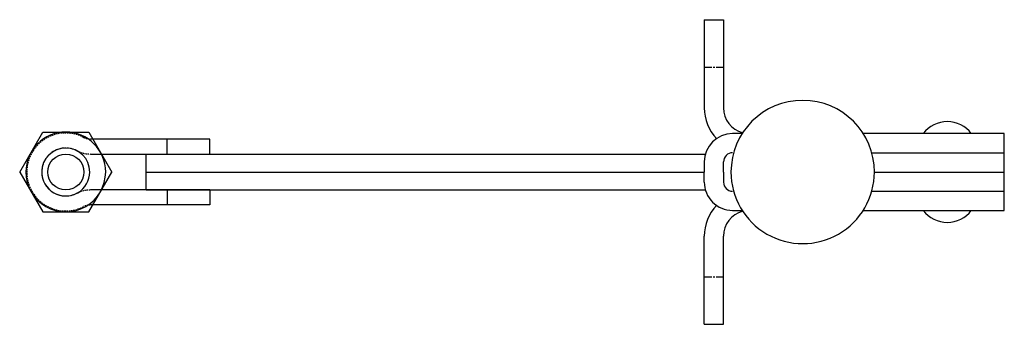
# Model space of a CAD drawing. Extents: x 106 to 270, y 292 to 343.
import ezdxf

# ---------------------------------------------------------------- set-up
doc = ezdxf.new("R2010")
doc.units = 0
doc.linetypes.add('CENTER', pattern=[2, 1.25, -0.25, 0.25, -0.25])
doc.linetypes.add('HIDDEN', pattern=[0.375, 0.25, -0.125])
doc.layers.get('0').update_dxf_attribs({"linetype": 'CONTINUOUS'})
doc.layers.add('BRAUER-1', color=1, linetype='CENTER')
doc.layers.add('BRAUER-2', color=4, linetype='HIDDEN')

# ---------------------------------------------------------------- blocks, each defined once
blk = doc.blocks.new('V3003AP_SP')
for p, q in [((-31.68, 0), (-27.84, 6.651086)), ((-27.84, 6.651086), (-20.16, 6.651086)), ((-20.16, 6.651086), (-16.32, 0)), ((0, 5.5), (-19.876894, 5.5)), ((-7.093146, 3), (-7.093146, 5.5)), ((0, 3), (0, 5.5)), ((-19.876894, 3), (0, 3)), ((-31.68, 0), (-27.84, -6.651075)), ((-20.16, -6.651075), (-16.32, 0)), ((0, -3), (-19.876894, -3)), ((-7.093146, -3), (-7.093146, -5.5)), ((0, -3), (0, -5.5)), ((0, -5.5), (-19.876894, -5.5)), ((-27.84, -6.651075), (-20.16, -6.651075))]:
    blk.add_line(p, q)
blk.add_circle((-24, 0), 3)
for radius, start, end in [(6.651075, 0, 179.99999), (4, 0, 179.99999), (6.651075, 179.99998, 0), (4, 179.99998, 0)]:
    blk.add_arc((-24, 0), radius, start, end)
at = {"layer": 'BRAUER-2'}
for centre, radius, start, end in [((-24, 0), 6.5, 62.733935, 297.26604), ((-19.876894, 8), 2.5, 242.733981, 270), ((-24, 0), 4, 62.733935, 297.266039), ((-19.876894, 8), 5, 242.733963, 270), ((-19.876895, -8), 5, 89.999989, 117.266054), ((-19.876895, -8), 2.5, 89.999977, 117.266054)]:
    blk.add_arc(centre, radius, start, end, dxfattribs=at)

msp = doc.modelspace()

# ---------------------------------------------------------------- linework, layer by layer
for p, q in [((220.000001, 342.900001), (223.200001, 342.900001)), ((220.000001, 342.900001), (220.000001, 328.200001)), ((223.200001, 342.900001), (223.200001, 328.200001)), ((226.317411, 323.900001), (224.709664, 323.900001)), ((270.009664, 323.9), (246.501941, 323.900001)), ((270.009664, 311.1), (270.009664, 323.9)), ((127.000001, 320.500001), (220.255452, 320.499999)), ((127.000001, 314.500001), (127.000001, 320.500001)), ((247.923746, 320.700001), (270.009664, 320.7)), ((220.009664, 319.200001), (220.009664, 317.500001)), ((223.209664, 317.500001), (223.209664, 319.200001)), ((127.000001, 317.500001), (220.009664, 317.499999)), ((220.009664, 315.800001), (220.009664, 317.500001)), ((223.209664, 317.500001), (223.209664, 315.800001)), ((248.360149, 317.500001), (270.009664, 317.5)), ((127.000001, 314.500001), (220.255453, 314.499999)), ((247.923746, 314.300001), (270.009664, 314.3)), ((224.709664, 311.100001), (226.31741, 311.100001)), ((246.50194, 311.100001), (270.009664, 311.1)), ((220, 292.100001), (220, 306.800001)), ((223.2, 292.100001), (223.2, 306.800001)), ((220, 292.100001), (223.2, 292.100001))]:
    msp.add_line(p, q)
for centre, radius, start, end in [((227.500001, 328.200001), 7.5, 180, 223.217333), ((227.500001, 328.200001), 4.3, 180, 255.290747), ((236.409676, 317.500001), 11.950473, 0, 179.999998), ((260.509664, 320.9), 5, 36.869898, 143.130101), ((224.709664, 319.200001), 4.7, 90, 179.999999), ((224.709664, 319.200001), 1.5, 89.999999, 180), ((236.409676, 317.500001), 11.950473, 179.999989, 0), ((224.709664, 315.800001), 4.7, 179.999999, 270), ((224.709664, 315.800001), 1.5, 180, 269.999998), ((227.5, 306.800001), 7.5, 136.782664, 180), ((227.5, 306.800001), 4.3, 104.70925, 180), ((260.509664, 314.1), 5, 216.869896, 323.130102)]:
    msp.add_arc(centre, radius, start, end)
at = {"layer": 'BRAUER-1'}
for p, q in [((220.000001, 335), (223.200001, 335)), ((220, 300), (223.2, 300))]:
    msp.add_line(p, q, dxfattribs=at)

# ---------------------------------------------------------------- block references
msp.add_blockref('V3003AP_SP', (137.592127, 317.500001))

doc.saveas('drawing.dxf')
